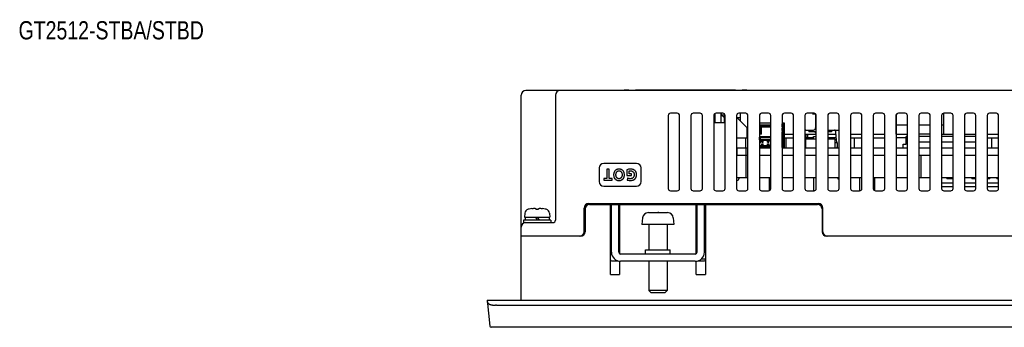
# Model space of a CAD drawing. Extents: x 0 to 833, y 0 to 480.
# Tile 5 of 22: x 0 to 216, y 412 to 480. Entities that reach past the tile are written whole.
import ezdxf

# ---------------------------------------------------------------- set-up
doc = ezdxf.new("R2010")
doc.units = 0
doc.header["$LTSCALE"] = 46.255
doc.layers.get('0').update_dxf_attribs({"linetype": 'CONTINUOUS'})
doc.layers.add('AXIS', color=7, linetype='CONTINUOUS')
doc.layers.add('NOTES', color=7, linetype='CONTINUOUS')
doc.styles.get("Standard").update_dxf_attribs({"font": 'txt', "width": 0.8})

msp = doc.modelspace()

# ---------------------------------------------------------------- linework, layer by layer
at = {"color": 7, "linetype": 'CONTINUOUS'}
for p, q in [((110.301, 418.151), (110.301, 463.151)), ((410.301, 464.151), (111.301, 464.151)), ((117.801, 463.151), (117.801, 435.651)), ((132.901, 464.201), (159.801, 464.201)), ((133.901, 464.151), (133.901, 464.201)), ((135.401, 464.151), (135.401, 464.201)), ((157.301, 464.151), (157.301, 464.201)), ((158.801, 464.201), (158.801, 464.151)), ((142.551, 458.651), (142.551, 442.651)), ((144.551, 459.151), (143.051, 459.151)), ((145.051, 442.651), (145.051, 458.651)), ((147.551, 458.651), (147.551, 442.651)), ((149.551, 459.151), (148.051, 459.151)), ((150.051, 442.651), (150.051, 458.651)), ((152.551, 458.651), (152.551, 442.651)), ((152.801, 459.084), (152.801, 457.151)), ((154.551, 459.151), (153.051, 459.151)), ((154.101, 459.151), (154.101, 457.151)), ((154.201, 459.151), (154.201, 458.851)), ((154.201, 458.851), (154.851, 458.201)), ((154.201, 458.851), (154.851, 458.851)), ((154.851, 459.051), (154.851, 457.151)), ((155.051, 442.651), (155.051, 458.651)), ((157.551, 458.651), (157.551, 442.651)), ((159.801, 456.051), (157.551, 458.301)), ((158.401, 458.151), (157.701, 458.151)), ((159.551, 459.151), (158.051, 459.151)), ((158.401, 457.451), (158.401, 459.151)), ((160.051, 442.651), (160.051, 458.651)), ((162.551, 458.651), (162.551, 442.651)), ((164.551, 459.151), (163.051, 459.151)), ((165.051, 442.651), (165.051, 458.651)), ((167.551, 458.651), (167.551, 442.651)), ((169.551, 459.151), (168.051, 459.151)), ((170.051, 442.651), (170.051, 458.651)), ((172.551, 458.651), (172.551, 442.651)), ((174.551, 459.151), (173.051, 459.151)), ((174.248, 459.051), (174.85, 459.051)), ((174.901, 459.008), (174.901, 455.951)), ((175.051, 442.651), (175.051, 458.651)), ((177.551, 458.651), (177.551, 442.651)), ((179.551, 459.151), (178.051, 459.151)), ((180.051, 442.651), (180.051, 458.651)), ((182.551, 458.651), (182.551, 442.651)), ((184.551, 459.151), (183.051, 459.151)), ((185.051, 442.651), (185.051, 458.651)), ((187.551, 458.651), (187.551, 442.651)), ((189.551, 459.151), (188.051, 459.151)), ((190.051, 442.651), (190.051, 458.651)), ((192.551, 458.651), (192.551, 442.651)), ((192.601, 454.551), (192.601, 458.868)), ((194.551, 459.151), (193.051, 459.151)), ((195.051, 442.651), (195.051, 458.651)), ((197.551, 458.651), (197.551, 442.651)), ((199.551, 459.151), (198.051, 459.151)), ((200.051, 442.651), (200.051, 458.651)), ((202.551, 458.651), (202.551, 442.651)), ((203.001, 454.551), (203.001, 459.148)), ((204.551, 459.151), (203.051, 459.151)), ((205.051, 442.651), (205.051, 458.651)), ((207.551, 458.651), (207.551, 442.651)), ((209.551, 459.151), (208.051, 459.151)), ((210.051, 442.651), (210.051, 458.651)), ((212.551, 458.651), (212.551, 442.651)), ((214.551, 459.151), (213.051, 459.151)), ((215.051, 442.651), (215.051, 458.651)), ((152.801, 457.151), (155.051, 457.151)), ((159.801, 456.051), (159.801, 453.751)), ((165.051, 457.001), (162.551, 457.001)), ((162.801, 454.801), (162.801, 456.651)), ((162.801, 456.651), (163.051, 456.484)), ((162.801, 456.651), (165.051, 456.651)), ((163.051, 454.601), (163.051, 456.484)), ((163.051, 456.451), (165.051, 456.451)), ((163.051, 456.201), (165.051, 456.201)), ((168.051, 457.001), (167.551, 457.001)), ((167.551, 456.901), (167.726, 456.901)), ((167.551, 456.846), (167.576, 456.821)), ((167.551, 456.201), (167.726, 456.201)), ((167.551, 455.901), (167.726, 455.901)), ((167.576, 456.201), (167.576, 456.821)), ((167.576, 456.821), (167.676, 456.821)), ((167.576, 455.401), (167.576, 455.901)), ((167.676, 456.821), (167.726, 456.871)), ((167.676, 456.821), (167.676, 456.201)), ((167.676, 455.901), (167.676, 455.401)), ((167.726, 456.901), (167.726, 451.551)), ((167.726, 456.151), (167.901, 456.151)), ((167.726, 456.001), (167.751, 456.001)), ((167.901, 456.151), (167.751, 456.001)), ((167.751, 456.001), (167.751, 453.751)), ((167.901, 456.151), (167.901, 453.601)), ((168.051, 451.551), (168.051, 457.001)), ((195.051, 456.551), (192.601, 456.551)), ((200.051, 456.551), (197.551, 456.551)), ((203.001, 456.551), (202.551, 456.551)), ((159.801, 454.551), (160.051, 454.551)), ((159.801, 454.051), (160.051, 454.051)), ((159.908, 454.051), (160.051, 454.12)), ((162.551, 454.801), (162.801, 454.801)), ((163.051, 454.601), (162.551, 454.601)), ((162.576, 453.296), (162.576, 453.946)), ((162.626, 454.033), (162.776, 453.846)), ((162.676, 454.046), (165.051, 454.046)), ((162.776, 453.396), (162.776, 453.846)), ((162.776, 453.846), (165.051, 453.846)), ((163.051, 454.634), (162.801, 454.801)), ((167.551, 455.401), (167.726, 455.401)), ((167.551, 455.101), (167.726, 455.101)), ((167.576, 451.631), (167.576, 455.101)), ((167.676, 455.101), (167.676, 451.631)), ((167.726, 454.551), (167.751, 454.551)), ((167.751, 453.751), (167.726, 453.751)), ((167.901, 453.601), (167.751, 453.751)), ((168.051, 454.551), (170.051, 454.551)), ((168.051, 453.751), (170.051, 453.751)), ((168.435, 451.551), (168.435, 453.751)), ((172.551, 455.451), (174.401, 455.451)), ((172.567, 455.336), (172.551, 455.309)), ((172.551, 454.551), (175.051, 454.551)), ((174.401, 453.751), (172.551, 453.751)), ((172.585, 455.361), (172.567, 455.336)), ((172.605, 455.384), (172.585, 455.361)), ((172.627, 455.403), (172.605, 455.384)), ((172.651, 455.42), (172.627, 455.403)), ((172.676, 455.433), (172.651, 455.42)), ((172.703, 455.443), (172.676, 455.433)), ((172.732, 455.449), (172.703, 455.443)), ((172.763, 455.451), (172.732, 455.449)), ((172.801, 453.751), (172.801, 454.551)), ((173.2, 453.751), (173.2, 454.551)), ((173.401, 455.451), (173.401, 455.051)), ((175.051, 455.051), (173.401, 455.051)), ((173.474, 455.451), (173.474, 455.051)), ((174.401, 453.551), (174.401, 454.051)), ((174.401, 454.051), (175.051, 454.051)), ((174.901, 454.851), (174.901, 455.051)), ((177.551, 455.451), (180.051, 455.451)), ((178.401, 455.051), (177.551, 455.051)), ((177.551, 454.551), (179.376, 454.551)), ((179.456, 453.751), (177.551, 453.751)), ((178.328, 455.051), (178.328, 455.451)), ((178.401, 455.451), (178.401, 455.051)), ((179.069, 455.449), (179.039, 455.451)), ((179.098, 455.443), (179.069, 455.449)), ((179.125, 455.433), (179.098, 455.443)), ((179.151, 455.42), (179.125, 455.433)), ((179.174, 455.403), (179.151, 455.42)), ((179.196, 455.384), (179.174, 455.403)), ((179.216, 455.361), (179.196, 455.384)), ((179.234, 455.336), (179.216, 455.361)), ((179.251, 455.309), (179.234, 455.336)), ((179.266, 455.279), (179.251, 455.309)), ((179.279, 455.248), (179.266, 455.279)), ((179.29, 455.215), (179.279, 455.248)), ((179.3, 455.18), (179.29, 455.215)), ((179.308, 455.144), (179.3, 455.18)), ((179.315, 455.107), (179.308, 455.144)), ((179.32, 455.069), (179.315, 455.107)), ((179.434, 454.011), (179.32, 455.069)), ((179.534, 452.842), (179.434, 454.011)), ((182.551, 454.551), (185.051, 454.551)), ((182.551, 453.751), (185.051, 453.751)), ((183.435, 451.551), (183.435, 453.751)), ((187.551, 454.551), (190.051, 454.551)), ((187.551, 453.751), (190.051, 453.751)), ((192.551, 454.551), (195.051, 454.551)), ((194.751, 453.751), (192.551, 453.751)), ((194.751, 452.351), (194.751, 454.051)), ((195.051, 454.051), (194.751, 454.051)), ((200.051, 454.551), (197.551, 454.551)), ((200.051, 454.051), (197.551, 454.051)), ((202.551, 454.551), (205.051, 454.551)), ((205.051, 454.051), (202.551, 454.051)), ((207.551, 454.551), (210.051, 454.551)), ((210.051, 454.051), (207.551, 454.051)), ((212.551, 454.551), (215.051, 454.551)), ((212.551, 453.751), (215.051, 453.751)), ((213.551, 451.551), (213.551, 453.751)), ((157.551, 451.551), (160.051, 451.551)), ((157.601, 451.551), (157.601, 449.951)), ((159.601, 451.551), (159.601, 449.951)), ((162.801, 452.696), (162.551, 452.696)), ((162.551, 451.551), (165.051, 451.551)), ((163.126, 452.001), (162.576, 452.001)), ((165.051, 451.751), (162.576, 451.751)), ((162.776, 453.396), (162.605, 453.225)), ((163.126, 453.196), (162.676, 453.196)), ((162.751, 452.696), (162.751, 453.196)), ((162.776, 453.396), (165.051, 453.396)), ((162.801, 452.696), (162.801, 453.196)), ((163.126, 452.851), (163.126, 453.396)), ((163.126, 452.851), (163.376, 452.851)), ((163.126, 451.851), (163.126, 452.451)), ((163.126, 452.451), (163.376, 452.451)), ((163.126, 451.851), (163.376, 451.851)), ((163.151, 453.396), (163.151, 452.851)), ((163.151, 453.031), (163.351, 453.031)), ((163.151, 452.451), (163.151, 451.851)), ((163.151, 452.401), (163.351, 452.401)), ((163.351, 453.396), (163.351, 452.851)), ((163.351, 452.451), (163.351, 451.851)), ((163.376, 452.851), (163.376, 453.396)), ((164.376, 453.196), (163.376, 453.196)), ((163.376, 451.851), (163.376, 452.451)), ((164.376, 452.001), (163.376, 452.001)), ((164.376, 452.851), (164.376, 453.396)), ((164.376, 452.851), (164.626, 452.851)), ((164.376, 451.851), (164.376, 452.451)), ((164.376, 452.451), (164.626, 452.451)), ((164.376, 451.851), (164.626, 451.851)), ((164.401, 453.396), (164.401, 452.851)), ((164.401, 453.031), (164.601, 453.031)), ((164.401, 452.451), (164.401, 451.851)), ((164.401, 452.401), (164.601, 452.401)), ((164.601, 453.396), (164.601, 452.851)), ((164.601, 452.451), (164.601, 451.851)), ((164.626, 452.851), (164.626, 453.396)), ((165.051, 453.196), (164.626, 453.196)), ((164.626, 451.851), (164.626, 452.451)), ((165.051, 452.001), (164.626, 452.001)), ((167.576, 451.631), (167.551, 451.606)), ((167.551, 451.551), (170.051, 451.551)), ((167.576, 451.631), (167.676, 451.631)), ((167.726, 451.581), (167.676, 451.631)), ((167.901, 453.601), (167.726, 453.601)), ((167.726, 452.701), (167.901, 452.701)), ((167.726, 452.551), (167.751, 452.551)), ((168.051, 451.701), (167.726, 451.701)), ((167.901, 452.701), (167.751, 452.551)), ((167.751, 451.951), (167.751, 452.551)), ((168.051, 452.251), (167.751, 452.251)), ((167.901, 452.701), (167.901, 452.251)), ((172.551, 452.751), (172.701, 452.751)), ((172.551, 451.551), (175.051, 451.551)), ((172.701, 453.551), (172.701, 451.551)), ((172.701, 453.551), (175.051, 453.551)), ((177.551, 453.551), (179.101, 453.551)), ((177.551, 451.551), (180.051, 451.551)), ((179.101, 453.551), (179.101, 451.551)), ((179.101, 452.751), (179.601, 452.751)), ((179.539, 452.751), (179.534, 452.842)), ((179.601, 452.751), (179.601, 451.551)), ((179.616, 451.551), (179.601, 451.785)), ((182.551, 451.551), (185.051, 451.551)), ((187.551, 451.551), (190.051, 451.551)), ((192.551, 451.551), (195.051, 451.551)), ((194.101, 451.551), (194.101, 452.351)), ((194.101, 452.351), (194.751, 452.351)), ((195.051, 452.851), (194.751, 452.851)), ((200.051, 452.851), (197.551, 452.851)), ((197.551, 451.551), (200.051, 451.551)), ((205.051, 452.851), (202.551, 452.851)), ((202.551, 451.551), (205.051, 451.551)), ((210.051, 452.851), (207.551, 452.851)), ((207.551, 451.551), (210.051, 451.551)), ((212.551, 451.551), (215.051, 451.551)), ((157.551, 449.951), (160.051, 449.951)), ((162.551, 449.951), (165.051, 449.951)), ((167.551, 449.951), (170.051, 449.951)), ((172.551, 449.951), (175.051, 449.951)), ((177.551, 449.951), (180.051, 449.951)), ((182.551, 449.951), (185.051, 449.951)), ((187.551, 449.951), (190.051, 449.951)), ((192.551, 449.951), (195.051, 449.951)), ((197.551, 449.951), (200.051, 449.951)), ((198.001, 449.951), (198.001, 444.951)), ((202.551, 449.951), (205.051, 449.951)), ((207.551, 449.951), (210.051, 449.951)), ((212.551, 449.951), (215.051, 449.951)), ((135.606, 448.151), (128.406, 448.151)), ((127.406, 447.151), (127.406, 444.151)), ((129.104, 446.901), (129.104, 444.865)), ((129.589, 446.901), (129.104, 446.901)), ((129.589, 444.865), (129.589, 446.901)), ((130.578, 445.783), (130.573, 445.666)), ((130.573, 445.666), (130.575, 445.547)), ((130.575, 445.547), (130.585, 445.436)), ((130.59, 445.893), (130.578, 445.783)), ((130.585, 445.436), (130.601, 445.333)), ((130.608, 445.996), (130.59, 445.893)), ((130.601, 445.333), (130.623, 445.236)), ((130.632, 446.091), (130.608, 445.996)), ((130.623, 445.236), (130.649, 445.146)), ((130.661, 446.18), (130.632, 446.091)), ((130.649, 445.146), (130.681, 445.063)), ((130.695, 446.263), (130.661, 446.18)), ((130.681, 445.063), (130.717, 444.985)), ((130.732, 446.339), (130.695, 446.263)), ((130.774, 446.41), (130.732, 446.339)), ((130.819, 446.475), (130.774, 446.41)), ((130.868, 446.536), (130.819, 446.475)), ((130.921, 446.591), (130.868, 446.536)), ((130.977, 446.643), (130.921, 446.591)), ((131.036, 446.689), (130.977, 446.643)), ((131.1, 446.732), (131.036, 446.689)), ((131.079, 445.698), (131.086, 445.796)), ((131.079, 445.599), (131.079, 445.698)), ((131.086, 445.505), (131.079, 445.599)), ((131.086, 445.796), (131.099, 445.889)), ((131.098, 445.417), (131.086, 445.505)), ((131.115, 445.335), (131.098, 445.417)), ((131.099, 445.889), (131.117, 445.973)), ((131.168, 446.77), (131.1, 446.732)), ((131.137, 445.26), (131.115, 445.335)), ((131.117, 445.973), (131.138, 446.048)), ((131.163, 445.192), (131.137, 445.26)), ((131.138, 446.048), (131.164, 446.116)), ((131.191, 445.131), (131.163, 445.192)), ((131.164, 446.116), (131.192, 446.176)), ((131.24, 446.804), (131.168, 446.77)), ((131.222, 445.077), (131.191, 445.131)), ((131.192, 446.176), (131.222, 446.23)), ((131.222, 446.23), (131.254, 446.278)), ((131.255, 445.028), (131.222, 445.077)), ((131.317, 446.833), (131.24, 446.804)), ((131.254, 446.278), (131.288, 446.32)), ((131.288, 446.32), (131.324, 446.357)), ((131.399, 446.858), (131.317, 446.833)), ((131.324, 446.357), (131.361, 446.39)), ((131.361, 446.39), (131.401, 446.42)), ((131.487, 446.877), (131.399, 446.858)), ((131.401, 446.42), (131.443, 446.445)), ((131.443, 446.445), (131.486, 446.467)), ((131.486, 446.467), (131.533, 446.485)), ((131.582, 446.891), (131.487, 446.877)), ((131.533, 446.485), (131.582, 446.5)), ((131.684, 446.899), (131.582, 446.891)), ((131.582, 446.5), (131.636, 446.511)), ((131.636, 446.511), (131.694, 446.518)), ((131.792, 446.901), (131.684, 446.899)), ((131.694, 446.518), (131.757, 446.52)), ((131.757, 446.52), (131.82, 446.518)), ((131.901, 446.895), (131.792, 446.901)), ((131.82, 446.518), (131.877, 446.511)), ((131.877, 446.511), (131.931, 446.5)), ((132, 446.883), (131.901, 446.895)), ((131.931, 446.5), (131.981, 446.485)), ((131.981, 446.485), (132.027, 446.467)), ((132.093, 446.864), (132, 446.883)), ((132.027, 446.467), (132.071, 446.445)), ((132.071, 446.445), (132.112, 446.42)), ((132.178, 446.841), (132.093, 446.864)), ((132.112, 446.42), (132.152, 446.39)), ((132.152, 446.39), (132.19, 446.357)), ((132.258, 446.813), (132.178, 446.841)), ((132.19, 446.357), (132.225, 446.32)), ((132.225, 446.32), (132.259, 446.278)), ((132.332, 446.781), (132.258, 446.813)), ((132.259, 446.278), (132.292, 446.23)), ((132.292, 445.077), (132.259, 445.028)), ((132.292, 446.23), (132.322, 446.176)), ((132.322, 445.131), (132.292, 445.077)), ((132.322, 446.176), (132.35, 446.116)), ((132.351, 445.193), (132.322, 445.131)), ((132.401, 446.744), (132.332, 446.781)), ((132.35, 446.116), (132.375, 446.048)), ((132.376, 445.261), (132.351, 445.193)), ((132.375, 446.048), (132.397, 445.973)), ((132.398, 445.335), (132.376, 445.261)), ((132.397, 445.973), (132.415, 445.889)), ((132.416, 445.417), (132.398, 445.335)), ((132.466, 446.703), (132.401, 446.744)), ((132.415, 445.889), (132.428, 445.795)), ((132.428, 445.505), (132.416, 445.417)), ((132.428, 445.795), (132.434, 445.697)), ((132.434, 445.599), (132.428, 445.505)), ((132.434, 445.697), (132.434, 445.599)), ((132.526, 446.658), (132.466, 446.703)), ((132.583, 446.609), (132.526, 446.658)), ((132.635, 446.555), (132.583, 446.609)), ((132.685, 446.497), (132.635, 446.555)), ((132.73, 446.433), (132.685, 446.497)), ((132.773, 446.364), (132.73, 446.433)), ((132.811, 446.289), (132.773, 446.364)), ((132.802, 444.986), (132.837, 445.064)), ((132.845, 446.208), (132.811, 446.289)), ((132.837, 445.064), (132.868, 445.149)), ((132.875, 446.12), (132.845, 446.208)), ((132.868, 445.149), (132.894, 445.241)), ((132.9, 446.025), (132.875, 446.12)), ((132.894, 445.241), (132.915, 445.34)), ((132.92, 445.922), (132.9, 446.025)), ((132.915, 445.34), (132.931, 445.448)), ((132.934, 445.81), (132.92, 445.922)), ((132.931, 445.448), (132.939, 445.564)), ((132.94, 445.689), (132.934, 445.81)), ((132.939, 445.564), (132.94, 445.689)), ((133.687, 446.825), (133.492, 446.776)), ((133.492, 446.776), (133.492, 445.474)), ((133.492, 445.474), (134.468, 445.474)), ((133.862, 446.861), (133.687, 446.825)), ((134.016, 446.885), (133.862, 446.861)), ((133.956, 446.485), (134.021, 446.499)), ((133.956, 445.855), (133.956, 446.485)), ((134.468, 445.855), (133.956, 445.855)), ((134.152, 446.897), (134.016, 446.885)), ((134.021, 446.499), (134.095, 446.51)), ((134.095, 446.51), (134.179, 446.518)), ((134.275, 446.901), (134.152, 446.897)), ((134.179, 446.518), (134.275, 446.52)), ((134.413, 446.897), (134.275, 446.901)), ((134.275, 446.52), (134.34, 446.518)), ((134.34, 446.518), (134.403, 446.512)), ((134.403, 446.512), (134.463, 446.502)), ((134.539, 446.885), (134.413, 446.897)), ((134.463, 446.502), (134.519, 446.489)), ((134.468, 445.474), (134.468, 445.855)), ((134.519, 446.489), (134.572, 446.473)), ((134.654, 446.867), (134.539, 446.885)), ((134.572, 446.473), (134.62, 446.455)), ((134.62, 446.455), (134.675, 446.429)), ((134.758, 446.843), (134.654, 446.867)), ((134.675, 446.429), (134.728, 446.398)), ((134.728, 446.398), (134.779, 446.363)), ((134.854, 446.813), (134.758, 446.843)), ((134.779, 446.363), (134.826, 446.325)), ((134.826, 446.325), (134.869, 446.283)), ((134.942, 446.78), (134.854, 446.813)), ((134.869, 446.283), (134.908, 446.239)), ((134.923, 445.099), (134.884, 445.051)), ((134.908, 446.239), (134.944, 446.19)), ((134.959, 445.151), (134.923, 445.099)), ((135.022, 446.743), (134.942, 446.78)), ((134.944, 446.19), (134.978, 446.136)), ((134.991, 445.206), (134.959, 445.151)), ((134.978, 446.136), (135.008, 446.077)), ((135.02, 445.266), (134.991, 445.206)), ((135.008, 446.077), (135.034, 446.015)), ((135.044, 445.331), (135.02, 445.266)), ((135.095, 446.702), (135.022, 446.743)), ((135.034, 446.015), (135.056, 445.948)), ((135.064, 445.399), (135.044, 445.331)), ((135.056, 445.948), (135.074, 445.876)), ((135.08, 445.473), (135.064, 445.399)), ((135.074, 445.876), (135.086, 445.799)), ((135.09, 445.551), (135.08, 445.473)), ((135.086, 445.799), (135.094, 445.718)), ((135.095, 445.633), (135.09, 445.551)), ((135.094, 445.718), (135.095, 445.633)), ((135.162, 446.657), (135.095, 446.702)), ((135.223, 446.61), (135.162, 446.657)), ((135.279, 446.559), (135.223, 446.61)), ((135.331, 446.505), (135.279, 446.559)), ((135.378, 446.447), (135.331, 446.505)), ((135.421, 446.385), (135.378, 446.447)), ((135.46, 446.319), (135.421, 446.385)), ((135.445, 445), (135.482, 445.076)), ((135.494, 446.247), (135.46, 446.319)), ((135.482, 445.076), (135.515, 445.158)), ((135.525, 446.171), (135.494, 446.247)), ((135.515, 445.158), (135.543, 445.246)), ((135.551, 446.089), (135.525, 446.171)), ((135.543, 445.246), (135.566, 445.342)), ((135.572, 446), (135.551, 446.089)), ((135.566, 445.342), (135.584, 445.445)), ((135.588, 445.903), (135.572, 446)), ((135.584, 445.445), (135.596, 445.558)), ((135.598, 445.797), (135.588, 445.903)), ((135.596, 445.558), (135.601, 445.68)), ((135.601, 445.68), (135.598, 445.797)), ((136.606, 444.151), (136.606, 447.151)), ((128.406, 443.151), (135.606, 443.151)), ((128.411, 444.865), (128.411, 444.484)), ((129.104, 444.865), (128.411, 444.865)), ((128.411, 444.484), (130.281, 444.484)), ((130.281, 444.865), (129.589, 444.865)), ((130.281, 444.484), (130.281, 444.865)), ((130.717, 444.985), (130.757, 444.914)), ((130.757, 444.914), (130.801, 444.847)), ((130.801, 444.847), (130.848, 444.785)), ((130.848, 444.785), (130.899, 444.729)), ((130.899, 444.729), (130.954, 444.676)), ((130.954, 444.676), (131.013, 444.628)), ((131.013, 444.628), (131.075, 444.584)), ((131.075, 444.584), (131.141, 444.545)), ((131.141, 444.545), (131.212, 444.51)), ((131.212, 444.51), (131.288, 444.479)), ((131.29, 444.985), (131.255, 445.028)), ((131.288, 444.479), (131.369, 444.452)), ((131.326, 444.947), (131.29, 444.985)), ((131.365, 444.913), (131.326, 444.947)), ((131.405, 444.883), (131.365, 444.913)), ((131.369, 444.452), (131.456, 444.431)), ((131.447, 444.857), (131.405, 444.883)), ((131.491, 444.836), (131.447, 444.857)), ((131.456, 444.431), (131.549, 444.415)), ((131.537, 444.817), (131.491, 444.836)), ((131.587, 444.802), (131.537, 444.817)), ((131.549, 444.415), (131.648, 444.405)), ((131.639, 444.791), (131.587, 444.802)), ((131.696, 444.785), (131.639, 444.791)), ((131.648, 444.405), (131.757, 444.401)), ((131.757, 444.782), (131.696, 444.785)), ((131.818, 444.785), (131.757, 444.782)), ((131.757, 444.401), (131.868, 444.405)), ((131.874, 444.791), (131.818, 444.785)), ((131.868, 444.405), (131.971, 444.415)), ((131.927, 444.802), (131.874, 444.791)), ((131.976, 444.817), (131.927, 444.802)), ((131.971, 444.415), (132.067, 444.432)), ((132.023, 444.836), (131.976, 444.817)), ((132.067, 444.857), (132.023, 444.836)), ((132.108, 444.883), (132.067, 444.857)), ((132.067, 444.432), (132.155, 444.453)), ((132.149, 444.913), (132.108, 444.883)), ((132.187, 444.947), (132.149, 444.913)), ((132.155, 444.453), (132.236, 444.48)), ((132.224, 444.985), (132.187, 444.947)), ((132.259, 445.028), (132.224, 444.985)), ((132.236, 444.48), (132.312, 444.511)), ((132.312, 444.511), (132.383, 444.546)), ((132.383, 444.546), (132.449, 444.586)), ((132.449, 444.586), (132.511, 444.629)), ((132.511, 444.629), (132.569, 444.677)), ((132.569, 444.677), (132.623, 444.73)), ((132.623, 444.73), (132.673, 444.786)), ((132.673, 444.786), (132.719, 444.848)), ((132.719, 444.848), (132.762, 444.914)), ((132.762, 444.914), (132.802, 444.986)), ((133.596, 444.91), (133.565, 444.502)), ((133.565, 444.502), (133.701, 444.465)), ((133.671, 444.879), (133.596, 444.91)), ((133.76, 444.849), (133.671, 444.879)), ((133.701, 444.465), (133.835, 444.437)), ((133.861, 444.823), (133.76, 444.849)), ((133.835, 444.437), (133.969, 444.418)), ((133.972, 444.802), (133.861, 444.823)), ((133.969, 444.418), (134.114, 444.406)), ((134.085, 444.788), (133.972, 444.802)), ((134.19, 444.782), (134.085, 444.788)), ((134.114, 444.406), (134.275, 444.401)), ((134.281, 444.784), (134.19, 444.782)), ((134.275, 444.401), (134.405, 444.405)), ((134.363, 444.791), (134.281, 444.784)), ((134.439, 444.803), (134.363, 444.791)), ((134.405, 444.405), (134.525, 444.417)), ((134.51, 444.821), (134.439, 444.803)), ((134.575, 444.842), (134.51, 444.821)), ((134.525, 444.417), (134.635, 444.435)), ((134.636, 444.868), (134.575, 444.842)), ((134.635, 444.435), (134.736, 444.458)), ((134.693, 444.897), (134.636, 444.868)), ((134.746, 444.93), (134.693, 444.897)), ((134.736, 444.458), (134.829, 444.487)), ((134.796, 444.967), (134.746, 444.93)), ((134.842, 445.007), (134.796, 444.967)), ((134.829, 444.487), (134.915, 444.52)), ((134.884, 445.051), (134.842, 445.007)), ((134.915, 444.52), (134.994, 444.558)), ((134.994, 444.558), (135.067, 444.599)), ((135.067, 444.599), (135.135, 444.644)), ((135.135, 444.644), (135.197, 444.693)), ((135.197, 444.693), (135.255, 444.746)), ((135.255, 444.746), (135.309, 444.803)), ((135.309, 444.803), (135.358, 444.864)), ((135.358, 444.864), (135.404, 444.93)), ((135.404, 444.93), (135.445, 445)), ((157.551, 444.401), (157.601, 444.401)), ((158.101, 444.951), (158.101, 444.901)), ((165.051, 444.951), (162.551, 444.951)), ((164.801, 442.218), (164.801, 444.951)), ((170.051, 444.951), (167.551, 444.951)), ((175.051, 444.951), (172.551, 444.951)), ((174.501, 442.151), (174.501, 444.951)), ((180.051, 444.951), (177.551, 444.951)), ((179.771, 444.951), (179.771, 444.751)), ((179.771, 444.751), (180.051, 444.751)), ((185.051, 444.951), (182.551, 444.951)), ((184.501, 444.951), (184.501, 442.151)), ((190.051, 444.951), (187.551, 444.951)), ((187.801, 444.951), (187.801, 442.218)), ((195.051, 444.951), (192.551, 444.951)), ((200.051, 444.951), (197.551, 444.951)), ((205.051, 444.951), (202.551, 444.951)), ((202.551, 443.071), (205.051, 443.071)), ((202.571, 443.071), (202.571, 444.951)), ((205.051, 443.831), (202.571, 443.831)), ((203.711, 444.951), (203.711, 444.771)), ((204.911, 444.771), (203.711, 444.771)), ((204.911, 444.771), (204.911, 444.951)), ((210.051, 444.951), (207.551, 444.951)), ((207.661, 444.771), (207.551, 444.771)), ((210.051, 443.831), (207.551, 443.831)), ((207.551, 443.071), (210.051, 443.071)), ((207.661, 444.771), (207.661, 444.951)), ((209.201, 444.951), (209.201, 444.771)), ((210.051, 444.771), (209.201, 444.771)), ((215.051, 444.951), (212.551, 444.951)), ((213.141, 444.771), (212.551, 444.771)), ((215.051, 443.831), (212.551, 443.831)), ((212.551, 443.071), (215.051, 443.071)), ((213.141, 444.771), (213.141, 444.951)), ((214.691, 444.951), (214.691, 444.771)), ((215.051, 444.771), (214.691, 444.771)), ((143.051, 442.151), (144.551, 442.151)), ((148.051, 442.151), (149.551, 442.151)), ((153.051, 442.151), (154.551, 442.151)), ((158.051, 442.151), (159.551, 442.151)), ((163.051, 442.151), (164.551, 442.151)), ((168.051, 442.151), (169.551, 442.151)), ((173.051, 442.151), (174.551, 442.151)), ((178.051, 442.151), (179.551, 442.151)), ((183.051, 442.151), (184.551, 442.151)), ((188.051, 442.151), (189.551, 442.151)), ((193.051, 442.151), (194.551, 442.151)), ((198.051, 442.151), (199.551, 442.151)), ((203.051, 442.151), (204.551, 442.151)), ((208.051, 442.151), (209.551, 442.151)), ((213.051, 442.151), (214.551, 442.151)), ((125.101, 439.351), (175.501, 439.351)), ((125.301, 439.151), (175.301, 439.151)), ((129.901, 423.751), (129.901, 439.151)), ((130.101, 428.651), (130.101, 439.151)), ((131.701, 428.651), (131.701, 439.151)), ((131.901, 439.151), (131.901, 428.305)), ((148.701, 428.305), (148.701, 439.151)), ((148.901, 428.651), (148.901, 439.151)), ((150.501, 428.651), (150.501, 439.151)), ((150.701, 439.151), (150.701, 423.751)), ((111.125, 437.198), (111.051, 436.351)), ((112.051, 438.129), (111.841, 438.071)), ((112.051, 438.129), (112.073, 438.129)), ((112.633, 438.247), (112.779, 438.266)), ((112.779, 438.266), (112.921, 438.281)), ((112.921, 438.281), (113.06, 438.292)), ((113.06, 438.292), (113.196, 438.299)), ((113.196, 438.299), (113.274, 438.292)), ((113.274, 438.292), (113.355, 438.281)), ((113.355, 438.281), (113.437, 438.266)), ((113.437, 438.266), (113.521, 438.247)), ((113.521, 438.247), (113.521, 438.129)), ((113.521, 438.129), (114.081, 438.129)), ((114.081, 438.247), (114.165, 438.266)), ((114.081, 438.129), (114.081, 438.247)), ((114.165, 438.266), (114.247, 438.281)), ((114.247, 438.281), (114.327, 438.292)), ((114.327, 438.292), (114.406, 438.299)), ((114.406, 438.299), (114.541, 438.292)), ((114.541, 438.292), (114.68, 438.281)), ((114.68, 438.281), (114.823, 438.266)), ((114.823, 438.266), (114.968, 438.247)), ((115.528, 438.129), (115.551, 438.129)), ((115.76, 438.071), (115.551, 438.129)), ((116.477, 437.198), (116.551, 436.351)), ((124.101, 433.151), (124.101, 438.351)), ((124.301, 438.151), (124.301, 433.151)), ((138.201, 437.349), (138.227, 437.35)), ((138.227, 437.35), (138.254, 437.351)), ((138.254, 437.351), (138.28, 437.351)), ((138.28, 437.351), (139.801, 437.351)), ((139.801, 437.351), (139.801, 437.349)), ((139.801, 437.349), (140.134, 437.351)), ((140.134, 437.351), (140.467, 437.351)), ((140.467, 437.351), (140.301, 437.351)), ((140.467, 437.351), (140.801, 437.349)), ((140.801, 437.349), (140.801, 437.351)), ((140.801, 437.351), (142.321, 437.351)), ((142.321, 437.351), (142.348, 437.351)), ((142.348, 437.351), (142.374, 437.35)), ((142.374, 437.35), (142.401, 437.349)), ((142.401, 437.349), (142.401, 437.351)), ((176.301, 438.151), (176.301, 433.151)), ((176.501, 433.151), (176.501, 438.351)), ((110.801, 435.651), (110.801, 435.151)), ((116.801, 435.651), (110.801, 435.651)), ((110.801, 435.151), (117.301, 435.151)), ((111.051, 436.351), (116.551, 436.351)), ((111.151, 436.351), (111.151, 435.651)), ((113.397, 436.351), (113.801, 435.651)), ((113.801, 436.351), (114.205, 435.651)), ((116.451, 436.351), (116.451, 435.651)), ((116.801, 435.651), (116.801, 435.151)), ((136.924, 436.164), (136.801, 434.751)), ((143.801, 434.751), (136.801, 434.751)), ((138.301, 434.751), (138.301, 429.151)), ((142.301, 434.751), (142.301, 429.151)), ((143.677, 436.164), (143.801, 434.751)), ((123.301, 432.151), (110.301, 432.151)), ((243.801, 432.151), (177.301, 432.151)), ((130.101, 430.551), (129.901, 430.551)), ((131.901, 430.551), (131.701, 430.551)), ((148.901, 430.551), (148.701, 430.551)), ((150.701, 430.551), (150.501, 430.551)), ((130.101, 429.551), (129.901, 429.551)), ((131.901, 429.551), (131.701, 429.551)), ((148.501, 428.251), (132.101, 428.251)), ((137.601, 428.251), (137.601, 429.151)), ((137.601, 429.151), (143.001, 429.151)), ((143.001, 428.251), (143.001, 429.151)), ((148.901, 429.551), (148.701, 429.551)), ((150.701, 429.551), (150.501, 429.551)), ((130.101, 426.751), (131.508, 426.751)), ((131.901, 426.671), (131.901, 423.751)), ((148.501, 426.651), (132.101, 426.651)), ((138.301, 426.651), (138.301, 420.251)), ((142.301, 426.651), (142.301, 420.251)), ((148.701, 423.751), (148.701, 426.671)), ((149.094, 426.751), (150.501, 426.751)), ((150.701, 427.151), (149.81, 427.151)), ((129.901, 423.751), (131.901, 423.751)), ((148.701, 423.751), (150.701, 423.751)), ((138.801, 419.751), (138.301, 420.251)), ((142.301, 420.251), (138.301, 420.251)), ((141.801, 419.751), (138.801, 419.751)), ((141.801, 419.751), (142.301, 420.251)), ((102.801, 418.151), (103.403, 412.42)), ((102.801, 418.151), (418.801, 418.151)), ((102.844, 417.738), (102.851, 417.696)), ((102.851, 417.696), (102.862, 417.655)), ((102.862, 417.655), (102.877, 417.614)), ((102.877, 417.614), (102.896, 417.573)), ((102.896, 417.573), (102.92, 417.534)), ((102.92, 417.534), (102.949, 417.495)), ((102.949, 417.495), (102.981, 417.457)), ((102.981, 417.457), (103.018, 417.421)), ((103.018, 417.421), (103.058, 417.385)), ((103.058, 417.385), (103.103, 417.351)), ((103.103, 417.351), (103.152, 417.317)), ((103.152, 417.317), (103.205, 417.286)), ((103.205, 417.286), (103.262, 417.255)), ((103.262, 417.255), (103.322, 417.226)), ((103.322, 417.226), (103.386, 417.199)), ((103.386, 417.199), (103.454, 417.173)), ((103.454, 417.173), (103.525, 417.149)), ((103.525, 417.149), (103.599, 417.127)), ((103.599, 417.127), (103.676, 417.107)), ((103.676, 417.107), (103.757, 417.089)), ((103.757, 417.089), (103.84, 417.072)), ((103.84, 417.072), (103.925, 417.058)), ((103.925, 417.058), (104.014, 417.046)), ((104.014, 417.046), (104.104, 417.036)), ((104.104, 417.036), (104.196, 417.028)), ((104.196, 417.028), (104.29, 417.023)), ((104.29, 417.023), (104.386, 417.019)), ((104.386, 417.019), (104.483, 417.018)), ((104.483, 417.018), (104.582, 417.02)), ((104.582, 417.02), (104.681, 417.023)), ((104.823, 417.032), (104.681, 417.023)), ((104.865, 417.033), (104.823, 417.032)), ((104.907, 417.034), (104.865, 417.033)), ((104.907, 417.034), (416.694, 417.034)), ((417.9, 412.151), (103.701, 412.151))]:
    msp.add_line(p, q, dxfattribs=at)
for centre, radius, start, end in [((111.301, 463.151), 1, 90, 180), ((118.801, 463.151), 1, 90, 180), ((132.901, 463.701), 0.5, 90, 115.59566), ((159.801, 463.701), 0.5, 64.40434, 90), ((143.051, 458.651), 0.5, 90, 180), ((144.551, 458.651), 0.5, 0, 90), ((148.051, 458.651), 0.5, 90, 180), ((149.551, 458.651), 0.5, 0, 90), ((153.051, 458.651), 0.5, 90, 180), ((154.551, 458.651), 0.5, 0, 90), ((158.051, 458.651), 0.5, 90, 180), ((159.551, 458.651), 0.5, 0, 90), ((163.051, 458.651), 0.5, 90, 180), ((164.551, 458.651), 0.5, 0, 90), ((168.051, 458.651), 0.5, 90, 180), ((169.551, 458.651), 0.5, 0, 90), ((173.051, 458.651), 0.5, 90, 180), ((174.551, 458.651), 0.5, 0, 90), ((178.051, 458.651), 0.5, 90, 180), ((179.551, 458.651), 0.5, 0, 90), ((183.051, 458.651), 0.5, 90, 180), ((184.551, 458.651), 0.5, 0, 90), ((188.051, 458.651), 0.5, 90, 180), ((189.551, 458.651), 0.5, 0, 90), ((193.051, 458.651), 0.5, 90, 180), ((194.551, 458.651), 0.5, 0, 90), ((198.051, 458.651), 0.5, 90, 180), ((199.551, 458.651), 0.5, 0, 90), ((203.051, 458.651), 0.5, 90, 180), ((204.551, 458.651), 0.5, 0, 90), ((208.051, 458.651), 0.5, 90, 180), ((209.551, 458.651), 0.5, 0, 90), ((213.051, 458.651), 0.5, 90, 180), ((214.551, 458.651), 0.5, 0, 90), ((174.401, 455.951), 0.5, 270, 360), ((162.676, 453.946), 0.1, 90, 180), ((175.101, 454.851), 0.2, 180, 255.47131), ((162.576, 452.151), 0.4, 266.37938, 270), ((162.576, 452.151), 0.15, 260.39766, 270), ((162.676, 453.296), 0.1, 180, 270), ((128.406, 447.151), 1, 90, 180), ((135.606, 447.151), 1, 0, 90), ((128.406, 444.151), 1, 180, 270), ((135.606, 444.151), 1, 270, 360), ((157.601, 444.901), 0.5, 270, 360), ((143.051, 442.651), 0.5, 180, 270), ((144.551, 442.651), 0.5, 270, 360), ((148.051, 442.651), 0.5, 180, 270), ((149.551, 442.651), 0.5, 270, 360), ((153.051, 442.651), 0.5, 180, 270), ((154.551, 442.651), 0.5, 270, 360), ((158.051, 442.651), 0.5, 180, 270), ((159.551, 442.651), 0.5, 270, 360), ((163.051, 442.651), 0.5, 180, 270), ((164.551, 442.651), 0.5, 270, 360), ((168.051, 442.651), 0.5, 180, 270), ((169.551, 442.651), 0.5, 270, 360), ((173.051, 442.651), 0.5, 180, 270), ((174.551, 442.651), 0.5, 270, 360), ((178.051, 442.651), 0.5, 180, 270), ((179.551, 442.651), 0.5, 270, 360), ((183.051, 442.651), 0.5, 180, 270), ((184.551, 442.651), 0.5, 270, 360), ((188.051, 442.651), 0.5, 180, 270), ((189.551, 442.651), 0.5, 270, 360), ((193.051, 442.651), 0.5, 180, 270), ((194.551, 442.651), 0.5, 270, 360), ((198.051, 442.651), 0.5, 180, 270), ((199.551, 442.651), 0.5, 270, 360), ((203.051, 442.651), 0.5, 180, 270), ((204.551, 442.651), 0.5, 270, 360), ((208.051, 442.651), 0.5, 180, 270), ((209.551, 442.651), 0.5, 270, 360), ((213.051, 442.651), 0.5, 180, 270), ((214.551, 442.651), 0.5, 270, 360), ((125.101, 438.351), 1, 90, 180), ((125.301, 438.151), 1, 90, 180), ((175.301, 438.151), 1, 0, 90), ((175.501, 438.351), 1, 0, 90), ((112.121, 437.111), 1, 106.25703, 175), ((113.801, 431.351), 6.994, 99.60837, 104.29869), ((113.801, 431.351), 6.994, 75.70131, 80.39163), ((115.48, 437.111), 1, 5, 73.74297), ((138.219, 436.051), 1.3, 90.82425, 175), ((142.382, 436.051), 1.3, 5, 89.17574), ((111.301, 434.151), 1, 90, 180), ((117.301, 435.651), 0.5, 269.99998, 0.00002), ((123.101, 433.151), 1, 270, 360), ((123.301, 433.151), 1, 270, 360), ((130.101, 432.051), 0.2, 90, 180), ((131.701, 432.051), 0.2, 0, 90), ((148.901, 432.051), 0.2, 90, 180), ((150.501, 432.051), 0.2, 0, 90), ((177.301, 433.151), 1, 180, 270), ((177.501, 433.151), 1, 180, 270), ((132.101, 428.651), 2, 180, 270), ((132.101, 428.651), 0.4, 180, 270), ((148.501, 428.651), 2, 270, 360), ((148.501, 428.651), 0.4, 270, 360), ((130.101, 426.951), 0.2, 180, 270), ((150.501, 426.951), 0.2, 270, 360), ((103.701, 412.451), 0.3, 186, 270)]:
    msp.add_arc(centre, radius, start, end, dxfattribs=at)
at = {"layer": 'AXIS', "color": 7, "linetype": 'CONTINUOUS'}
for p, q in [((133.901, 464.201), (132.901, 464.201)), ((157.301, 464.201), (135.401, 464.201)), ((159.801, 464.201), (158.801, 464.201)), ((157.551, 453.751), (160.051, 453.751)), ((159.601, 451.551), (159.601, 453.751)), ((159.601, 449.951), (159.601, 444.951)), ((160.051, 444.951), (157.551, 444.951))]:
    msp.add_line(p, q, dxfattribs=at)

# ---------------------------------------------------------------- texts
at = {"layer": 'NOTES', "color": 2, "linetype": 'CONTINUOUS', "width": 0.8}
msp.add_text('GT2512-STBA/STBD', height=4, dxfattribs=at).set_placement((0, 475.386))

doc.saveas('drawing.dxf')
